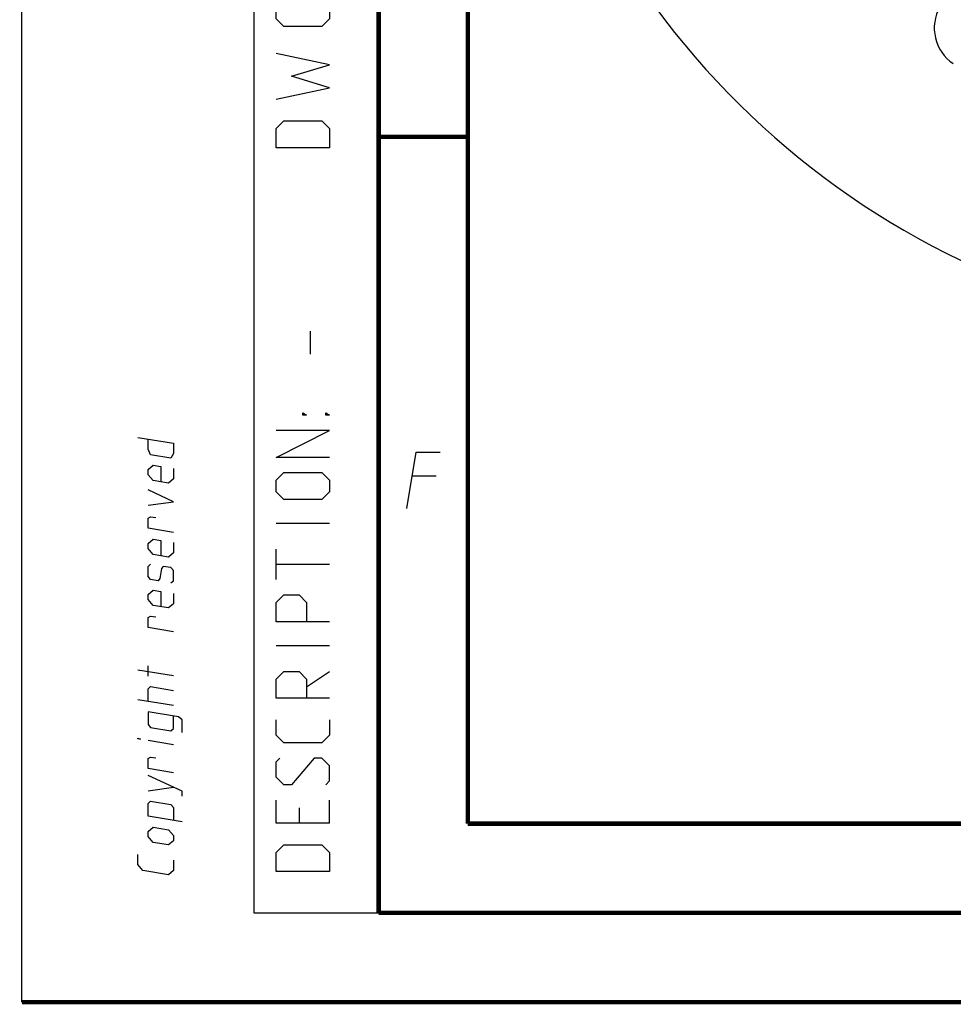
# Model space of a CAD drawing. Header units: millimetres. Extents: x 0 to 420, y 0 to 297.
# Tile 1 of 200: x 0 to 52, y 0 to 55. Entities that reach past the tile are written whole.
import ezdxf

# ---------------------------------------------------------------- set-up
doc = ezdxf.new("R2010")
doc.units = ezdxf.units.MM
doc.header["$LTSCALE"] = 23.1
doc.layers.get('0').update_dxf_attribs({"linetype": 'CONTINUOUS'})
doc.layers.add('DIM_PILOTEES', color=7, linetype='CONTINUOUS')
doc.styles.get("Standard").update_dxf_attribs({"font": 'txt', "width": 0.7})
doc.dimstyles.new('DIMSTYLE_9', dxfattribs={"dimtxt": 2.5, "dimasz": 3.5, "dimexe": 2, "dimexo": 0, "dimgap": 2.5, "dimtad": 1, "dimdsep": 46, "dimtxsty": 'STANDARD', "dimblk": '_FILLED', "dimblk1": '_FILLED', "dimblk2": '_FILLED', "dimcen": 0.09, "dimazin": 2, "dimtp": 0.5, "dimtm": 0.5, "dimtfac": 1, "dimtofl": 0, "dimtmove": 0, "dimatfit": 3, "dimldrblk": '_FILLED', "dimfxl": 1, "dimtolj": 1, "dimarcsym": 0})

# ---------------------------------------------------------------- blocks, each defined once
blk = doc.blocks.new('*D16')
at = {"layer": 'DIM_PILOTEES', "color": 2, "linetype": 'CONTINUOUS'}
for start, end in [(-15, 130), (130, 275)]:
    blk.add_arc((72.546, 83.042), 45.994, start, end, dxfattribs=at)
for points in [[(117.262, 74.661), (116.973, 71.138), (118.237, 74.44)], [(73.084, 36.552), (76.555, 37.223), (73.034, 37.55)]]:
    blk.add_solid(points, dxfattribs=at)
at = {"layer": 'DIM_PILOTEES', "color": 2, "linetype": 'CONTINUOUS', "insert": (59.68, 132.386), "char_height": 2.5, "width": 26.73214, "attachment_point": 2, "rotation": 14.6137, "line_spacing_factor": 0.9}
blk.add_mtext('{\\ftxt;\\W0.0001;\\H0.0001;\\~}{\\ftxt;\\W7.1285714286;\\H2.5; }{\\ftxt;\\W0.0001;\\H0.0001;\\~}', dxfattribs=at)
blk = doc.blocks.new('_FILLED')
at = {"color": 0, "linetype": 'BYBLOCK'}
blk.add_solid([(0, 0), (-1, 0.143), (-1, -0.143)], dxfattribs=at)

msp = doc.modelspace()

# ---------------------------------------------------------------- linework, layer by layer
at = {"color": 7, "linetype": 'CONTINUOUS'}
for p, q in [((0, 0), (0, 297)), ((25, 9.9999), (25, 10)), ((409.86, 10.0737), (25.007, 10.0134))]:
    msp.add_line(p, q, dxfattribs=at)
at = {"color": 2, "linetype": 'CONTINUOUS'}
for p, q in [((13, 292), (13, 5)), ((20, 292), (20, 5)), ((16.1786, 36.3214), (16.1786, 37.6071)), ((23.2333, 29.4749), (21.8833, 29.4749)), ((17.25, 26.8214), (14.25, 26.8214)), ((14.25, 23.6786), (14.25, 25.3929)), ((17.25, 24.5357), (14.25, 24.5357)), ((17.25, 19.9643), (14.25, 19.9643)), ((7.0715, 18.2775), (7.0715, 18.8489)), ((8.5001, 18.2823), (6.5001, 18.6089)), ((15.9643, 17.6786), (17.25, 18.5357)), ((8.5001, 16.6157), (6.5001, 16.9422)), ((8.5001, 14.4252), (7.0715, 14.6584)), ((7.0715, 11.8489), (8.5001, 12.0442)), ((17.25, 10.0357), (17.25, 11.3214)), ((15.5357, 10.8929), (15.5357, 10.0357)), ((13, 5), (20, 5))]:
    msp.add_line(p, q, dxfattribs=at)
at = {"color": 7, "linetype": 'CONTINUOUS', "const_width": 0.25}
for points in [[(20, 292), (20, 5)], [(25, 10), (25, 287)], [(20.0002, 48.5), (25.0002, 48.5)], [(409.8307, 10.048), (25, 10)], [(20, 5), (415, 5)], [(420, 0), (0, 0)]]:
    msp.add_lwpolyline(points, dxfattribs=at)
at = {"color": 2, "linetype": 'CONTINUOUS'}
for points in [[(15.5357, 55.5357), (15.5357, 56.1786), (17.25, 56.1786), (17.25, 55.1071), (16.8214, 54.6786), (14.6786, 54.6786), (14.25, 55.1071), (14.25, 56.1786)], [(14.25, 50.6071), (17.25, 51.25), (15.1071, 51.8929), (17.25, 52.5357), (14.25, 53.1786)], [(17.25, 47.8929), (14.25, 47.8929), (14.25, 48.9643), (14.6786, 49.3929), (16.8214, 49.3929), (17.25, 48.9643), (17.25, 47.8929)], [(15.9643, 32.8929), (15.75, 32.8929), (15.75, 33.0357), (15.9643, 32.8929)], [(17.25, 32.8929), (17.0357, 32.8929), (17.0357, 33.0357), (17.25, 32.8929)], [(17.25, 30.5357), (14.25, 30.5357), (17.25, 32.0357), (14.25, 32.0357)], [(6.5001, 31.6565), (8.5001, 31.3299), (8.5001, 30.7585), (8.3572, 30.4961), (7.2144, 30.6827), (7.0715, 30.9918), (7.0715, 31.5632)], [(21.5894, 27.6749), (22.1037, 30.8249), (23.4537, 30.8249)], [(8.5001, 29.9014), (8.5001, 29.3299), (8.2144, 29.0909), (7.3572, 29.2308), (7.0715, 29.5632), (7.0715, 29.8489), (7.3572, 30.088), (7.7858, 30.018), (7.7858, 29.1608)], [(16.8214, 28.1786), (14.6786, 28.1786), (14.25, 28.6071), (14.25, 29.25), (14.6786, 29.6786), (16.8214, 29.6786), (17.25, 29.25), (17.25, 28.6071), (16.8214, 28.1786)], [(7.0715, 27.8489), (8.5001, 28.0442), (7.0715, 28.706)], [(8.5001, 26.3299), (7.0715, 26.5632), (7.0715, 27.1346), (7.2144, 27.2065), (7.5001, 27.1599)], [(8.5001, 25.7585), (8.5001, 25.1871), (8.2144, 24.948), (7.3572, 25.088), (7.0715, 25.4203), (7.0715, 25.706), (7.3572, 25.9451), (7.7858, 25.8751), (7.7858, 25.018)], [(8.3572, 23.4961), (8.5001, 23.6157), (8.5001, 24.1871), (8.3572, 24.3533), (7.9286, 24.4232), (7.8334, 24.2959), (7.7382, 23.7401), (7.6429, 23.6127), (7.2144, 23.6827), (7.0715, 23.8489), (7.0715, 24.4203), (7.2144, 24.5399)], [(8.5001, 22.9014), (8.5001, 22.3299), (8.2144, 22.0909), (7.3572, 22.2308), (7.0715, 22.5632), (7.0715, 22.8489), (7.3572, 23.088), (7.7858, 23.018), (7.7858, 22.1608)], [(17.25, 21.3214), (14.25, 21.3214), (14.25, 22.3929), (14.6786, 22.8214), (15.5357, 22.8214), (15.9643, 22.3929), (15.9643, 21.3214)], [(8.5001, 20.7585), (7.0715, 20.9918), (7.0715, 21.5632), (7.2144, 21.6351), (7.5001, 21.5885)], [(17.25, 17.0357), (14.25, 17.0357), (14.25, 18.1071), (14.6786, 18.5357), (15.5357, 18.5357), (15.9643, 18.1071), (15.9643, 17.0357)], [(7.0715, 16.8489), (7.0715, 17.5632), (7.2143, 17.6827), (8.5001, 17.4728)], [(8.9763, 15.1093), (8.9763, 15.8236), (8.7858, 15.9976), (7.0715, 16.2775), (7.0715, 15.5632), (7.2143, 15.397), (8.3572, 15.2104), (8.5001, 15.3299), (8.5001, 16.0442)], [(17.25, 15.8214), (17.25, 14.9643), (16.8214, 14.5357), (14.6786, 14.5357), (14.25, 14.9643), (14.25, 15.8214)], [(6.6429, 14.7284), (6.5001, 14.7517), (6.5001, 14.7993), (6.6429, 14.7284)], [(8.5001, 12.8537), (7.0715, 13.087), (7.0715, 13.6584), (7.2143, 13.7303), (7.5001, 13.6837)], [(17.0357, 12.1786), (17.25, 12.3929), (17.25, 13.25), (16.8214, 13.6786), (16.3929, 13.6786), (15.1071, 12.1786), (14.6786, 12.1786), (14.25, 12.6071), (14.25, 13.4643), (14.4643, 13.6786)], [(8.9763, 11.5379), (8.9763, 11.8236), (7.0715, 12.706)], [(8.9763, 10.1093), (7.0715, 10.4203), (7.0715, 11.1346), (7.2143, 11.2541), (8.3572, 11.0675), (8.5001, 10.9014), (8.5001, 10.1871)], [(17.25, 10.0357), (14.25, 10.0357), (14.25, 11.3214)], [(8.2143, 8.8052), (7.3572, 8.9451), (7.0715, 9.2775), (7.0715, 9.5632), (7.3572, 9.8023), (8.2143, 9.6623), (8.5001, 9.3299), (8.5001, 9.0442), (8.2143, 8.8052)], [(17.25, 7.3214), (14.25, 7.3214), (14.25, 8.3929), (14.6786, 8.8214), (16.8214, 8.8214), (17.25, 8.3929), (17.25, 7.3214)], [(8.5001, 7.949), (8.5001, 7.3776), (8.2143, 7.1385), (6.7858, 7.3717), (6.5001, 7.7041), (6.5001, 8.2755)]]:
    msp.add_lwpolyline(points, dxfattribs=at)
at = {"color": 7, "linetype": 'CONTINUOUS'}
msp.add_arc((53.5543, 54.5997), 2.4, 150, 236.26767, dxfattribs=at)

# ---------------------------------------------------------------- dimensions: what is measured, and where the dimension line sits
at = {"layer": 'DIM_PILOTEES', "color": 2, "linetype": 'CONTINUOUS'}
dim = msp.add_angular_dim_3p(base=(42.9818, 118.2751), center=(72.5461, 83.0419), p1=(116.9726, 71.1378), p2=(76.5547, 37.2231), text='{\\ftxt;\\W0.0001;\\H0.0001;\\~}{\\ftxt;\\W7.1285714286;\\H2.5; }{\\ftxt;\\W0.0001;\\H0.0001;\\~}', dimstyle='DIMSTYLE_9', dxfattribs=at)
dim.commit()
dim.dimension.update_dxf_attribs({"geometry": '*D16', "text_midpoint": (61.5033, 127.6903), "dimtype": 165})

doc.saveas('drawing.dxf')
